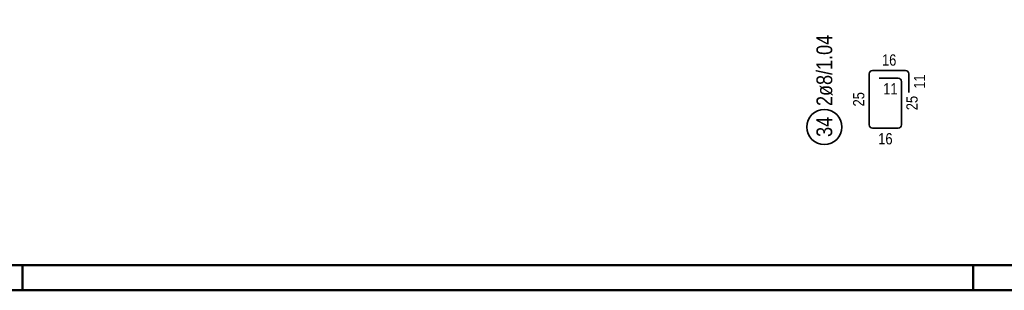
# Model space of a CAD drawing. Header units: millimetres. Extents: x -20 to 91, y -4 to 50.
# Tile 26 of 41: x 49.47 to 59.31, y 0 to 2.71. Entities that reach past the tile are written whole.
import ezdxf

# ---------------------------------------------------------------- set-up
doc = ezdxf.new("R2010")
doc.units = ezdxf.units.MM
doc.layers.add('Schraffuren', color=7, linetype='Continuous', lineweight=20)
doc.styles.add('Arial Narrow', font='ARIALN.TTF')

msp = doc.modelspace()

# ---------------------------------------------------------------- linework, layer by layer
at = {"color": 4, "linetype": 'Continuous', "lineweight": 50}
for p, q in [((1, 0.25), (87.25, 0.25)), ((0, 0), (87.5, 0))]:
    msp.add_line(p, q, dxfattribs=at)
at = {"color": 4, "linetype": 'Continuous', "lineweight": 50, "ltscale": 0.5}
for p, q in [((49.5, 0), (49.5, 0.25)), ((59, 0), (59, 0.25))]:
    msp.add_line(p, q, dxfattribs=at)
at = {"layer": 'Schraffuren', "color": 2, "linetype": 'Continuous', "lineweight": 35, "ltscale": 0.5}
for p, q in [((57.962717, 1.654353), (57.962717, 2.165346)), ((57.994717, 2.197346), (58.325717, 2.197346)), ((58.357717, 2.165346), (58.357717, 1.977346)), ((58.062717, 2.122346), (58.250717, 2.122346)), ((58.282717, 2.090346), (58.282717, 1.654353)), ((58.250717, 1.622353), (57.994717, 1.622353))]:
    msp.add_line(p, q, dxfattribs=at)
msp.add_circle((57.513129, 1.633371), 0.175, dxfattribs=at)
for centre, start, end in [((57.994717, 2.165346), 90, 180), ((58.325717, 2.165346), 0, 90), ((58.250717, 2.090346), 0, 90), ((57.994717, 1.654353), 180, 270), ((58.250717, 1.654353), 270, 0)]:
    msp.add_arc(centre, 0.032, start, end, dxfattribs=at)

# ---------------------------------------------------------------- texts
at = {"layer": 'Schraffuren', "color": 2, "lineweight": 35, "char_height": 0.1575, "attachment_point": 1, "rotation": 90, "line_spacing_factor": 0.9, "style": 'Arial Narrow'}
for s, insert in [('2ø8/1.04', (57.434379, 1.843371)), ('34', (57.434379, 1.534146))]:
    msp.add_mtext(s, dxfattribs=dict(at, insert=insert))
at = {"layer": 'Schraffuren', "color": 3, "lineweight": 25, "char_height": 0.1125, "attachment_point": 1, "line_spacing_factor": 0.9, "style": 'Arial Narrow'}
for s, insert in [('16', (58.089342, 2.359846)), ('11', (58.101842, 2.072346)), ('16', (58.051842, 1.572353))]:
    msp.add_mtext(s, dxfattribs=dict(at, insert=insert))
at = {"layer": 'Schraffuren', "color": 3, "lineweight": 25, "char_height": 0.1125, "attachment_point": 1, "rotation": 90, "line_spacing_factor": 0.9, "style": 'Arial Narrow'}
for s, insert in [('11', (58.407717, 2.016471)), ('25', (57.800217, 1.838974)), ('25', (58.332717, 1.801474))]:
    msp.add_mtext(s, dxfattribs=dict(at, insert=insert))

doc.saveas('drawing.dxf')
